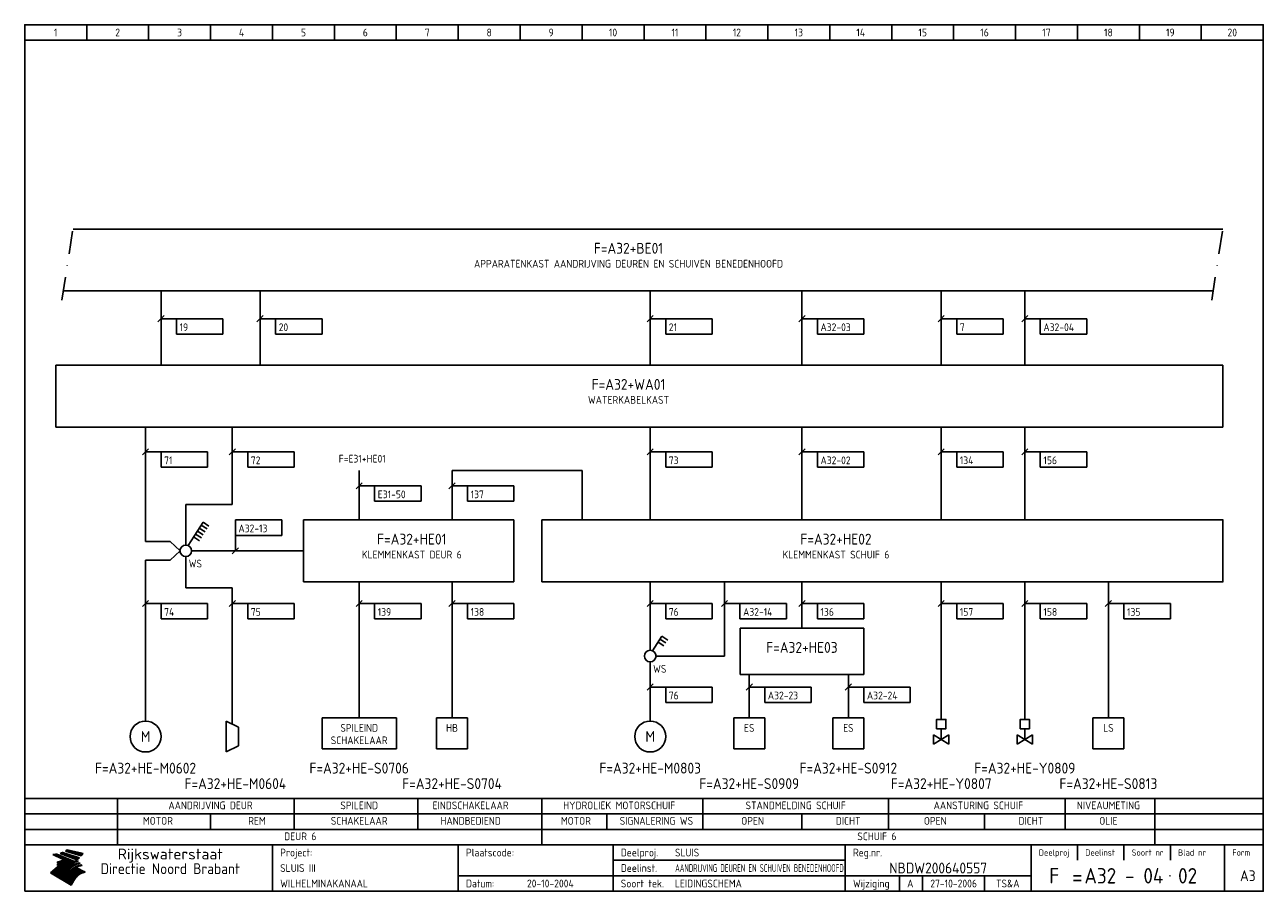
# Model space of a CAD drawing. Extents: x 10 to 410, y 10 to 290.
import ezdxf
from ezdxf.enums import TextEntityAlignment as Align

# ---------------------------------------------------------------- set-up
doc = ezdxf.new("R2010")
doc.units = 0
doc.header["$LTSCALE"] = 15
doc.header["$MEASUREMENT"] = 0
doc.linetypes.add('DASHDOT', pattern=[1, 0.5, -0.25, 0, -0.25])
doc.layers.get('0').update_dxf_attribs({"linetype": 'CONTINUOUS'})
for name, color, linetype in [('0-25', 7, 'CONTINUOUS'), ('0-35', 2, 'CONTINUOUS'), ('0-50', 3, 'CONTINUOUS'), ('B-25', 7, 'CONTINUOUS'), ('B-35', 2, 'CONTINUOUS'), ('S-25', 7, 'CONTINUOUS')]:
    doc.layers.add(name, color=color, linetype=linetype)
doc.styles.add('ISO', font='iso.shx')
doc.styles.get("Standard").update_dxf_attribs({"font": 'iso.shx'})

# ---------------------------------------------------------------- blocks, each defined once
blk = doc.blocks.new('KADERA3')
at = {"layer": '0-25'}
for p, q in [((30, 285), (30, 290)), ((50, 285), (50, 290)), ((70, 285), (70, 290)), ((90, 285), (90, 290)), ((110, 285), (110, 290)), ((130, 285), (130, 290)), ((150, 285), (150, 290)), ((170, 285), (170, 290)), ((190, 285), (190, 290)), ((210, 285), (210, 290)), ((230, 285), (230, 290)), ((250, 285), (250, 290)), ((270, 285), (270, 290)), ((290, 285), (290, 290)), ((310, 285), (310, 290)), ((330, 285), (330, 290)), ((350, 285), (350, 290)), ((370, 285), (370, 290)), ((390, 285), (390, 290)), ((10, 285), (410, 285)), ((410, 35), (10, 35)), ((410, 30), (10, 30)), ((350, 25), (350, 20)), ((365, 25), (365, 20)), ((380, 25), (380, 20)), ((200, 20), (275, 20)), ((150, 15), (335, 15)), ((292.5, 15), (292.5, 10)), ((300, 15), (300, 10)), ((320, 15), (320, 10))]:
    blk.add_line(p, q, dxfattribs=at)
at = {"layer": '0-25', "color": 7}
for p, q in [((19.1, 21.89), (25.12, 19)), ((19.1, 21.89), (25.12, 19)), ((19.17, 21.86), (20.7, 21.86)), ((19.29, 21.8), (20.83, 21.8)), ((19.4, 21.75), (20.96, 21.75)), ((19.52, 21.69), (21.09, 21.69)), ((19.64, 21.63), (21.22, 21.63)), ((19.74, 21.92), (20.56, 21.92)), ((19.75, 21.58), (21.36, 21.58)), ((19.87, 21.52), (21.49, 21.52)), ((19.99, 21.47), (21.62, 21.47)), ((20.11, 21.41), (21.75, 21.41)), ((20.22, 21.35), (21.88, 21.35)), ((20.25, 21.97), (20.43, 21.97)), ((20.34, 21.3), (22.02, 21.3)), ((20.38, 21.99), (26.02, 19.59)), ((20.38, 21.99), (26.02, 19.59)), ((20.46, 21.24), (22.15, 21.24)), ((20.57, 21.18), (22.28, 21.18)), ((20.69, 21.13), (22.41, 21.13)), ((20.81, 21.07), (22.55, 21.07)), ((20.92, 21.02), (22.68, 21.02)), ((21.04, 20.96), (22.81, 20.96)), ((21.16, 20.9), (22.94, 20.9)), ((21.27, 20.85), (23.07, 20.85)), ((21.39, 20.79), (23.21, 20.79)), ((21.47, 22.25), (26.83, 20.19)), ((21.47, 22.25), (26.83, 20.19)), ((21.49, 22.25), (23.07, 22.25)), ((21.51, 20.73), (23.34, 20.73)), ((21.6, 22.2), (23.25, 22.2)), ((21.63, 20.68), (23.47, 20.68)), ((21.65, 22.31), (22.89, 22.31)), ((21.74, 20.62), (23.6, 20.62)), ((21.75, 22.14), (23.42, 22.14)), ((21.8, 22.37), (22.71, 22.37)), ((21.86, 20.57), (23.73, 20.57)), ((21.9, 22.08), (23.6, 22.08)), ((21.94, 22.42), (22.53, 22.42)), ((21.98, 20.51), (23.87, 20.51)), ((22.04, 22.03), (23.78, 22.03)), ((22.06, 22.48), (22.36, 22.48)), ((22.09, 20.45), (24, 20.45)), ((22.18, 22.53), (27.65, 20.8)), ((22.18, 22.53), (27.65, 20.8)), ((22.19, 21.97), (23.96, 21.97)), ((22.21, 20.4), (24.13, 20.4)), ((22.33, 20.34), (24.26, 20.34)), ((22.34, 21.92), (24.13, 21.92)), ((22.37, 20), (23.08, 20)), ((22.44, 20.28), (24.4, 20.28)), ((22.48, 21.86), (24.31, 21.86)), ((22.49, 20.06), (23.04, 20.06)), ((22.56, 20.23), (24.53, 20.23)), ((22.61, 20.12), (22.93, 20.12)), ((22.63, 21.8), (24.49, 21.8)), ((22.68, 20.17), (24.66, 20.17)), ((22.71, 20.17), (22.82, 20.17)), ((23.11, 20.02), (22.77, 20.2)), ((23.11, 20.02), (22.77, 20.2)), ((22.78, 21.75), (24.67, 21.75)), ((22.79, 20.12), (24.79, 20.12)), ((22.91, 20.06), (24.92, 20.06)), ((22.92, 21.69), (24.85, 21.69)), ((23.03, 20), (25.06, 20)), ((23.07, 21.63), (25.02, 21.63)), ((23.14, 22.99), (28.22, 21.46)), ((23.14, 22.99), (28.22, 21.46)), ((23.15, 22.98), (25.33, 22.98)), ((23.22, 21.58), (25.2, 21.58)), ((23.23, 23.04), (25.09, 23.04)), ((23.32, 23.1), (24.84, 23.1)), ((23.34, 22.93), (25.57, 22.93)), ((23.36, 21.52), (25.38, 21.52)), ((23.4, 23.15), (24.6, 23.15)), ((23.49, 23.21), (24.36, 23.21)), ((23.51, 21.47), (25.56, 21.47)), ((23.52, 22.87), (25.81, 22.87)), ((23.57, 23.27), (24.12, 23.27)), ((23.64, 23.32), (23.87, 23.32)), ((23.66, 21.41), (25.74, 21.41)), ((23.7, 23.36), (28.82, 22.17)), ((23.7, 23.36), (28.82, 22.17)), ((23.71, 22.82), (26.06, 22.82)), ((23.8, 21.35), (25.91, 21.35)), ((23.9, 22.76), (26.3, 22.76)), ((23.95, 21.3), (26.09, 21.3)), ((24.09, 22.7), (26.54, 22.7)), ((24.09, 21.24), (26.27, 21.24)), ((24.24, 21.18), (26.45, 21.18)), ((24.27, 22.65), (26.78, 22.65)), ((24.39, 21.13), (26.62, 21.13)), ((24.46, 22.59), (27.03, 22.59)), ((24.53, 21.07), (26.8, 21.07)), ((24.65, 22.53), (27.27, 22.53)), ((24.68, 21.02), (26.98, 21.02)), ((24.83, 20.96), (27.16, 20.96)), ((24.84, 22.48), (27.51, 22.48)), ((24.97, 20.9), (27.34, 20.9)), ((25.02, 22.42), (27.75, 22.42)), ((25.12, 20.85), (27.51, 20.85)), ((25.21, 22.37), (28, 22.37)), ((25.27, 20.79), (27.63, 20.79)), ((25.4, 22.31), (28.24, 22.31)), ((25.41, 20.73), (27.57, 20.73)), ((25.56, 20.68), (27.51, 20.68)), ((25.58, 22.25), (28.48, 22.25)), ((25.71, 20.62), (27.44, 20.62)), ((25.77, 22.2), (28.72, 22.2)), ((25.85, 20.57), (27.37, 20.57)), ((25.96, 22.14), (28.79, 22.14)), ((26, 20.51), (27.29, 20.51)), ((26.15, 22.08), (28.75, 22.08)), ((26.15, 20.45), (27.22, 20.45)), ((26.29, 20.4), (27.14, 20.4)), ((26.33, 22.03), (28.71, 22.03)), ((26.44, 20.34), (27.06, 20.34)), ((26.52, 21.97), (28.66, 21.97)), ((26.59, 20.28), (26.97, 20.28)), ((26.71, 21.92), (28.62, 21.92)), ((26.73, 20.23), (26.89, 20.23)), ((26.9, 21.86), (28.57, 21.86)), ((27.08, 21.8), (28.52, 21.8)), ((27.27, 21.75), (28.48, 21.75)), ((27.46, 21.69), (28.43, 21.69)), ((27.65, 21.63), (28.38, 21.63)), ((27.83, 21.58), (28.33, 21.58)), ((28.02, 21.52), (28.28, 21.52)), ((28.21, 21.47), (28.22, 21.47)), ((20.58, 17.88), (18.3, 16)), ((20.58, 17.88), (18.3, 16)), ((24.94, 11.97), (18.3, 16)), ((24.94, 11.97), (18.3, 16)), ((18.31, 16.01), (20.96, 16.01)), ((18.38, 16.07), (21.46, 16.07)), ((18.45, 16.12), (21.88, 16.12)), ((18.52, 16.18), (22.15, 16.18)), ((18.59, 16.23), (22.38, 16.23)), ((18.65, 16.29), (22.58, 16.29)), ((18.72, 16.35), (22.75, 16.35)), ((18.79, 16.4), (22.91, 16.4)), ((18.86, 16.46), (20.6, 16.46)), ((18.93, 16.52), (20.6, 16.52)), ((18.99, 16.57), (20.6, 16.57)), ((19.06, 16.63), (20.6, 16.63)), ((19.13, 16.68), (20.6, 16.68)), ((19.2, 16.74), (20.6, 16.74)), ((19.27, 16.8), (20.6, 16.8)), ((19.33, 16.85), (21.07, 16.85)), ((19.4, 16.91), (21.55, 16.91)), ((19.47, 16.97), (21.88, 16.97)), ((19.54, 17.02), (22.13, 17.02)), ((19.61, 17.08), (22.34, 17.08)), ((19.67, 17.13), (20.6, 17.13)), ((19.74, 17.19), (20.6, 17.19)), ((19.81, 17.25), (20.6, 17.25)), ((19.88, 17.3), (20.6, 17.3)), ((19.95, 17.36), (20.6, 17.36)), ((20.01, 17.42), (20.6, 17.42)), ((20.08, 17.47), (20.93, 17.47)), ((20.15, 17.53), (21.26, 17.53)), ((20.22, 17.58), (21.51, 17.58)), ((20.29, 17.64), (21.72, 17.64)), ((20.35, 17.7), (21.9, 17.7)), ((20.42, 17.75), (22.07, 17.75)), ((20.49, 17.81), (22.22, 17.81)), ((20.56, 17.87), (22.36, 17.87)), ((20.6, 19.11), (20.58, 19.51)), ((20.6, 19.11), (20.58, 19.51)), ((20.58, 19.5), (22.09, 19.5)), ((20.58, 19.44), (21.95, 19.44)), ((20.59, 19.38), (21.79, 19.38)), ((20.59, 19.33), (21.62, 19.33)), ((20.59, 19.27), (21.42, 19.27)), ((20.6, 19.22), (21.2, 19.22)), ((20.6, 19.16), (20.93, 19.16)), ((20.6, 19.11), (20.69, 19.12)), ((20.6, 19.11), (20.69, 19.12)), ((20.6, 18.79), (20.77, 18.81)), ((20.6, 18.79), (20.77, 18.81)), ((20.6, 18.29), (20.6, 18.79)), ((20.6, 18.29), (20.6, 18.79)), ((20.6, 18.77), (22.46, 18.77)), ((20.6, 18.71), (22.33, 18.71)), ((20.6, 18.65), (22.19, 18.65)), ((20.6, 18.6), (22.04, 18.6)), ((20.6, 18.54), (21.87, 18.54)), ((20.6, 18.48), (21.68, 18.48)), ((20.6, 18.43), (21.46, 18.43)), ((20.6, 18.37), (21.21, 18.37)), ((20.6, 18.32), (20.87, 18.32)), ((20.6, 18.29), (20.88, 18.32)), ((20.6, 18.29), (20.88, 18.32)), ((20.6, 17.88), (20.86, 17.91)), ((20.6, 17.88), (20.86, 17.91)), ((20.6, 17.43), (20.97, 17.48)), ((20.6, 17.43), (20.97, 17.48)), ((20.6, 17.43), (20.6, 17.09)), ((20.6, 17.43), (20.6, 17.09)), ((20.6, 17.09), (21.26, 17.16)), ((20.6, 17.09), (21.26, 17.16)), ((20.6, 16.8), (21.37, 16.89)), ((20.6, 16.8), (21.37, 16.89)), ((20.6, 16.8), (20.6, 16.45)), ((20.6, 16.8), (20.6, 16.45)), ((20.6, 16.45), (21.56, 16.56)), ((20.6, 16.45), (21.56, 16.56)), ((20.6, 15.97), (21.67, 16.09)), ((20.6, 15.97), (21.67, 16.09)), ((20.7, 16.46), (23.06, 16.46)), ((20.9, 19.55), (22.23, 19.55)), ((20.9, 18.82), (22.59, 18.82)), ((20.98, 17.92), (22.5, 17.92)), ((21.02, 17.13), (22.53, 17.13)), ((21.19, 19.61), (22.35, 19.61)), ((21.2, 16.52), (23.2, 16.52)), ((21.32, 18.88), (22.71, 18.88)), ((21.32, 17.98), (22.62, 17.98)), ((21.42, 19.67), (22.47, 19.67)), ((21.47, 17.19), (22.7, 17.19)), ((21.59, 18.03), (22.74, 18.03)), ((21.61, 18.93), (22.82, 18.93)), ((21.62, 19.72), (22.59, 19.72)), ((21.72, 16.57), (23.32, 16.57)), ((21.77, 17.25), (22.85, 17.25)), ((21.8, 19.78), (22.69, 19.78)), ((21.8, 18.09), (22.85, 18.09)), ((21.84, 18.99), (22.92, 18.99)), ((21.96, 19.83), (22.79, 19.83)), ((21.99, 18.15), (22.95, 18.15)), ((22.01, 17.3), (22.99, 17.3)), ((22.03, 19.05), (23.03, 19.05)), ((22.1, 16.63), (23.44, 16.63)), ((22.11, 19.89), (22.89, 19.89)), ((22.16, 18.2), (23.05, 18.2)), ((22.21, 19.1), (23.12, 19.1)), ((22.21, 17.36), (23.12, 17.36)), ((22.24, 19.95), (22.99, 19.95)), ((22.31, 18.26), (23.15, 18.26)), ((22.36, 19.16), (23.22, 19.16)), ((22.38, 16.68), (23.56, 16.68)), ((22.39, 17.42), (23.24, 17.42)), ((22.45, 18.32), (23.24, 18.32)), ((22.51, 19.22), (23.3, 19.22)), ((22.56, 17.47), (23.36, 17.47)), ((22.59, 18.37), (23.33, 18.37)), ((22.6, 16.74), (23.66, 16.74)), ((22.64, 19.27), (23.39, 19.27)), ((22.71, 18.43), (23.42, 18.43)), ((22.71, 17.53), (23.47, 17.53)), ((22.77, 19.33), (23.47, 19.33)), ((22.79, 16.8), (23.77, 16.8)), ((22.83, 18.48), (23.5, 18.48)), ((22.84, 17.58), (23.57, 17.58)), ((22.89, 19.38), (23.55, 19.38)), ((22.94, 18.54), (23.58, 18.54)), ((22.96, 16.85), (23.86, 16.85)), ((22.97, 17.64), (23.67, 17.64)), ((23, 19.44), (23.63, 19.44)), ((23.04, 18.6), (23.66, 18.6)), ((23.1, 19.5), (23.72, 19.5)), ((23.1, 17.7), (23.77, 17.7)), ((23.12, 16.91), (23.96, 16.91)), ((23.14, 18.65), (23.74, 18.65)), ((23.15, 19.95), (25.19, 19.95)), ((23.21, 19.55), (23.8, 19.55)), ((23.21, 17.75), (23.86, 17.75)), ((23.21, 16.01), (28.9, 16.01)), ((23.24, 18.71), (23.82, 18.71)), ((23.26, 19.89), (25.32, 19.89)), ((23.26, 16.97), (24.05, 16.97)), ((23.3, 19.61), (23.88, 19.61)), ((23.32, 17.81), (23.95, 17.81)), ((23.33, 18.77), (23.91, 18.77)), ((23.37, 16.07), (29.08, 16.07)), ((23.38, 19.83), (25.45, 19.83)), ((23.39, 19.67), (23.81, 19.67)), ((23.39, 17.02), (24.14, 17.02)), ((23.42, 18.82), (23.99, 18.82)), ((23.42, 17.87), (24.03, 17.87)), ((23.45, 19.7), (23.58, 19.79)), ((23.45, 19.7), (23.58, 19.79)), ((23.48, 19.72), (23.7, 19.72)), ((23.5, 19.78), (25.58, 19.78)), ((23.51, 18.88), (24.07, 18.88)), ((23.51, 16.12), (29.27, 16.12)), ((23.52, 17.92), (24.11, 17.92)), ((23.52, 17.08), (24.22, 17.08)), ((23.54, 18.9), (24.3, 19.42)), ((23.54, 18.9), (24.3, 19.42)), ((23.56, 19.78), (23.59, 19.78)), ((23.56, 19.39), (23.9, 19.62)), ((23.56, 19.39), (23.9, 19.62)), ((23.58, 19.79), (23.9, 19.62)), ((23.58, 19.79), (23.9, 19.62)), ((23.59, 18.93), (24.15, 18.93)), ((23.61, 19.72), (25.72, 19.72)), ((23.62, 17.98), (24.2, 17.98)), ((23.63, 17.13), (24.3, 17.13)), ((23.65, 18.59), (24.62, 19.25)), ((23.65, 18.59), (24.62, 19.25)), ((29.41, 16.17), (23.65, 16.17)), ((23.67, 18.99), (24.23, 18.99)), ((23.71, 18.03), (24.28, 18.03)), ((23.73, 19.67), (25.85, 19.67)), ((23.75, 19.05), (24.32, 19.05)), ((23.75, 17.19), (24.38, 17.19)), ((23.77, 16.23), (29.47, 16.23)), ((23.79, 18.09), (24.36, 18.09)), ((23.83, 19.1), (24.4, 19.1)), ((23.85, 19.61), (25.98, 19.61)), ((23.85, 17.25), (24.46, 17.25)), ((23.88, 18.15), (24.44, 18.15)), ((23.89, 16.29), (29.36, 16.29)), ((23.92, 19.16), (24.48, 19.16)), ((23.94, 18.19), (25.23, 19.07)), ((23.94, 18.19), (25.23, 19.07)), ((23.95, 17.3), (24.55, 17.3)), ((23.96, 19.55), (25.96, 19.55)), ((23.96, 18.2), (24.53, 18.2)), ((24, 19.22), (24.56, 19.22)), ((24, 16.35), (29.24, 16.35)), ((24.04, 18.26), (24.61, 18.26)), ((24.05, 17.36), (24.63, 17.36)), ((24.06, 17.88), (25.34, 18.76)), ((24.06, 17.88), (25.34, 18.76)), ((24.08, 19.5), (25.88, 19.5)), ((24.08, 19.27), (24.58, 19.27)), ((24.11, 16.4), (29.13, 16.4)), ((24.13, 18.32), (24.69, 18.32)), ((24.14, 17.42), (24.71, 17.42)), ((24.16, 19.33), (24.47, 19.33)), ((24.2, 19.44), (25.79, 19.44)), ((24.21, 18.37), (24.77, 18.37)), ((24.21, 16.46), (29.02, 16.46)), ((24.23, 17.47), (24.79, 17.47)), ((24.24, 17.48), (25.52, 18.36)), ((24.24, 17.48), (25.52, 18.36)), ((24.25, 19.38), (24.36, 19.38)), ((24.29, 18.43), (24.85, 18.43)), ((24.3, 19.42), (24.62, 19.25)), ((24.3, 19.42), (24.62, 19.25)), ((24.31, 19.38), (25.71, 19.38)), ((24.31, 17.53), (24.87, 17.53)), ((24.31, 16.52), (28.91, 16.52)), ((24.35, 17.17), (25.64, 18.05)), ((24.35, 17.17), (25.64, 18.05)), ((24.37, 18.48), (24.94, 18.48)), ((24.39, 17.58), (24.96, 17.58)), ((24.4, 16.57), (28.79, 16.57)), ((24.43, 19.33), (25.62, 19.33)), ((24.45, 18.54), (25.02, 18.54)), ((24.47, 17.64), (25.04, 17.64)), ((24.49, 16.63), (28.68, 16.63)), ((24.54, 18.6), (25.1, 18.6)), ((24.55, 19.27), (25.54, 19.27)), ((24.56, 17.7), (25.12, 17.7)), ((24.57, 16.68), (28.57, 16.68)), ((24.62, 18.65), (25.18, 18.65)), ((24.63, 16.72), (25.91, 17.6)), ((24.63, 16.72), (25.91, 17.6)), ((24.64, 17.75), (25.2, 17.75)), ((24.66, 16.74), (28.45, 16.74)), ((24.67, 19.22), (25.45, 19.22)), ((24.7, 18.71), (25.27, 18.71)), ((24.72, 17.81), (25.29, 17.81)), ((24.74, 16.8), (28.34, 16.8)), ((24.78, 19.16), (25.37, 19.16)), ((24.78, 18.77), (25.34, 18.77)), ((24.8, 17.87), (25.37, 17.87)), ((24.82, 16.85), (28.23, 16.85)), ((24.87, 18.82), (25.4, 18.82)), ((24.89, 17.92), (25.45, 17.92)), ((24.9, 19.1), (25.28, 19.1)), ((24.9, 16.91), (28.11, 16.91)), ((24.95, 18.88), (25.45, 18.88)), ((24.97, 17.98), (25.53, 17.98)), ((24.99, 16.97), (28, 16.97)), ((25.02, 19.05), (25.2, 19.05)), ((25.03, 18.93), (25.51, 18.93)), ((25.05, 18.03), (25.61, 18.03)), ((25.07, 17.02), (27.89, 17.02)), ((25.11, 18.99), (25.57, 18.99)), ((26.02, 19.59), (25.12, 19)), ((26.02, 19.59), (25.12, 19)), ((25.13, 18.09), (25.68, 18.09)), ((25.15, 17.08), (27.77, 17.08)), ((25.19, 19.05), (25.63, 19.05)), ((25.21, 18.15), (25.75, 18.15)), ((25.23, 17.13), (27.66, 17.13)), ((25.26, 19.1), (25.7, 19.1)), ((25.3, 18.2), (25.82, 18.2)), ((25.31, 17.19), (27.55, 17.19)), ((25.33, 19.16), (25.77, 19.16)), ((25.38, 18.26), (25.89, 18.26)), ((25.39, 19.22), (25.85, 19.22)), ((25.4, 17.25), (27.43, 17.25)), ((25.46, 18.32), (25.97, 18.32)), ((25.47, 19.27), (25.93, 19.27)), ((25.48, 17.3), (27.32, 17.3)), ((25.54, 19.33), (26.03, 19.33)), ((25.54, 18.37), (26.06, 18.37)), ((25.56, 17.36), (27.21, 17.36)), ((25.62, 18.43), (26.14, 18.43)), ((25.63, 19.38), (26.13, 19.38)), ((25.64, 17.42), (27.1, 17.42)), ((25.7, 18.48), (26.24, 18.48)), ((25.72, 19.44), (26.24, 19.44)), ((25.73, 17.47), (26.98, 17.47)), ((25.79, 18.54), (26.34, 18.54)), ((25.81, 17.53), (26.87, 17.53)), ((25.82, 19.5), (26.36, 19.5)), ((25.89, 18.6), (26.46, 18.6)), ((25.89, 17.58), (26.76, 17.58)), ((25.93, 19.55), (26.53, 19.55)), ((25.96, 17.64), (26.64, 17.64)), ((25.99, 18.65), (26.58, 18.65)), ((26.04, 17.7), (26.59, 17.7)), ((26.06, 19.61), (26.85, 19.61)), ((26.1, 18.71), (26.72, 18.71)), ((26.12, 17.75), (26.67, 17.75)), ((26.2, 17.81), (26.76, 17.81)), ((26.21, 19.67), (27.23, 19.67)), ((26.23, 18.77), (26.89, 18.77)), ((26.29, 17.87), (26.86, 17.87)), ((26.37, 18.82), (27.09, 18.82)), ((26.39, 17.92), (26.97, 17.92)), ((26.44, 19.72), (27.18, 19.72)), ((26.49, 17.98), (27.09, 17.98)), ((26.53, 18.88), (27.34, 18.88)), ((26.56, 17.68), (29.54, 16.2)), ((26.56, 17.68), (29.54, 16.2)), ((26.6, 18.03), (27.22, 18.03)), ((26.72, 18.09), (27.38, 18.09)), ((26.73, 18.93), (27.66, 18.93)), ((26.85, 18.15), (27.56, 18.15)), ((26.99, 18.99), (27.9, 18.99)), ((27, 18.2), (27.8, 18.2)), ((27.13, 19.78), (27.25, 19.64)), ((27.13, 19.78), (27.25, 19.64)), ((27.18, 18.26), (28.13, 18.26)), ((27.26, 19.05), (27.84, 19.05)), ((27.39, 18.32), (28.47, 18.32)), ((27.7, 18.37), (28.49, 18.37)), ((27.78, 19.1), (27.93, 18.96)), ((27.78, 19.1), (27.93, 18.96)), ((28, 18.43), (28.44, 18.43)), ((28.29, 15.83), (29.54, 16.2)), ((28.29, 15.83), (29.54, 16.2)), ((28.39, 18.48), (28.54, 18.32)), ((28.39, 18.48), (28.54, 18.32)), ((29.54, 16.2), (29.45, 16.17)), ((29.54, 16.2), (29.45, 16.17)), ((29.46, 16.18), (29.47, 16.18)), ((18.38, 15.95), (20.6, 15.95)), ((18.47, 15.9), (20.6, 15.9)), ((18.57, 15.84), (20.6, 15.84)), ((18.66, 15.78), (20.6, 15.78)), ((18.75, 15.73), (20.6, 15.73)), ((18.85, 15.67), (20.6, 15.67)), ((18.94, 15.62), (20.6, 15.62)), ((19.03, 15.56), (27.83, 15.56)), ((19.12, 15.5), (27.75, 15.5)), ((19.22, 15.45), (27.66, 15.45)), ((19.31, 15.39), (27.58, 15.39)), ((19.4, 15.33), (27.5, 15.33)), ((19.49, 15.28), (27.43, 15.28)), ((19.59, 15.22), (27.36, 15.22)), ((19.68, 15.17), (27.29, 15.17)), ((19.77, 15.11), (27.22, 15.11)), ((19.86, 15.05), (27.15, 15.05)), ((19.96, 15), (27.09, 15)), ((20.05, 14.94), (27.02, 14.94)), ((20.14, 14.88), (26.96, 14.88)), ((20.24, 14.83), (26.9, 14.83)), ((20.33, 14.77), (26.84, 14.77)), ((20.42, 14.72), (26.79, 14.72)), ((20.51, 14.66), (26.73, 14.66)), ((20.6, 15.97), (20.6, 15.58)), ((20.6, 15.97), (20.6, 15.58)), ((20.6, 15.58), (21.95, 15.73)), ((20.6, 15.58), (21.95, 15.73)), ((20.61, 14.6), (26.68, 14.6)), ((20.7, 14.55), (26.62, 14.55)), ((20.79, 14.49), (26.57, 14.49)), ((20.88, 14.43), (26.52, 14.43)), ((20.94, 15.62), (27.92, 15.62)), ((20.98, 14.38), (26.47, 14.38)), ((21.07, 14.32), (26.42, 14.32)), ((21.16, 14.27), (26.38, 14.27)), ((21.25, 14.21), (26.33, 14.21)), ((21.35, 14.15), (26.29, 14.15)), ((21.44, 14.1), (26.24, 14.1)), ((21.45, 15.67), (28.01, 15.67)), ((21.53, 14.04), (26.2, 14.04)), ((21.63, 13.98), (26.16, 13.98)), ((21.72, 13.93), (26.12, 13.93)), ((21.81, 13.87), (26.08, 13.87)), ((21.9, 13.82), (26.04, 13.82)), ((21.96, 15.73), (28.11, 15.73)), ((22, 13.76), (26, 13.76)), ((22.09, 13.7), (25.96, 13.7)), ((22.18, 13.65), (25.93, 13.65)), ((22.27, 13.59), (25.89, 13.59)), ((22.34, 15.78), (28.21, 15.78)), ((22.37, 13.53), (25.86, 13.53)), ((22.46, 13.48), (25.82, 13.48)), ((22.55, 13.42), (25.79, 13.42)), ((22.62, 15.84), (28.33, 15.84)), ((22.65, 13.37), (25.76, 13.37)), ((22.74, 13.31), (25.73, 13.31)), ((22.83, 13.25), (25.69, 13.25)), ((22.84, 15.9), (28.52, 15.9)), ((22.92, 13.2), (25.66, 13.2)), ((23.02, 13.14), (25.63, 13.14)), ((23.04, 15.95), (28.71, 15.95)), ((23.11, 13.08), (25.59, 13.08)), ((23.2, 13.03), (25.56, 13.03)), ((23.29, 12.97), (25.53, 12.97)), ((23.39, 12.92), (25.5, 12.92)), ((23.48, 12.86), (25.46, 12.86)), ((23.57, 12.8), (25.43, 12.8)), ((23.66, 12.75), (25.4, 12.75)), ((23.76, 12.69), (25.36, 12.69)), ((23.85, 12.63), (25.33, 12.63)), ((23.94, 12.58), (25.3, 12.58)), ((24.04, 12.52), (25.26, 12.52)), ((24.13, 12.47), (25.23, 12.47)), ((24.22, 12.41), (25.2, 12.41)), ((24.31, 12.35), (25.17, 12.35)), ((24.41, 12.3), (25.13, 12.3)), ((24.5, 12.24), (25.1, 12.24)), ((24.59, 12.18), (25.07, 12.18)), ((24.68, 12.13), (25.03, 12.13)), ((24.78, 12.07), (25, 12.07)), ((24.87, 12.02), (24.97, 12.02)), ((24.94, 11.97), (25.81, 13.45)), ((24.94, 11.97), (25.81, 13.45))]:
    blk.add_line(p, q, dxfattribs=at)
for centre, radius, start, end in [((19.15, 29.7), 7.8, 269.6055, 279.0886), ((19.15, 29.7), 7.8, 269.6055, 279.0886), ((19.93, 25.38), 5.91, 276.3402, 298.7463), ((19.93, 25.38), 5.91, 276.3402, 298.7463), ((19.84, 25.09), 6.03, 278.129, 302.868), ((19.84, 25.09), 6.03, 278.129, 302.868), ((19.84, 27.26), 5.27, 288.0217, 296.3084), ((19.84, 27.26), 5.27, 288.0217, 296.3084), ((20.49, 27.56), 5.28, 300.0654, 307.393), ((20.49, 27.56), 5.28, 300.0654, 307.393), ((24.11, 24.7), 5.26, 301.1147, 312.2814), ((24.11, 24.7), 5.26, 301.1147, 312.2814), ((21.95, 27.32), 8.59, 316.9248, 323.1399), ((21.95, 27.32), 8.59, 316.9248, 323.1399), ((20.21, 23.78), 5.91, 273.6149, 304.3803), ((20.21, 23.78), 5.91, 273.6149, 304.3803), ((20.35, 24.56), 5.76, 274.164, 302.5474), ((20.35, 24.56), 5.76, 274.164, 302.5474), ((20.05, 24.28), 6.02, 277.9472, 305.7139), ((20.05, 24.28), 6.02, 277.9472, 305.7139), ((20.04, 23.49), 6.09, 278.8115, 306.4242), ((20.04, 23.49), 6.09, 278.8115, 306.4242), ((20.53, 23.07), 5.96, 277.0519, 304.973), ((20.53, 23.07), 5.96, 277.0519, 304.973), ((20.72, 22.76), 5.91, 276.3402, 304.3803), ((20.72, 22.76), 5.91, 276.3402, 304.3803), ((21.06, 22.34), 5.81, 274.9043, 303.1745), ((21.06, 22.34), 5.81, 274.9043, 303.1745), ((20.82, 22.06), 6.04, 278.1111, 305.8489), ((20.82, 22.06), 6.04, 278.1111, 305.8489), ((21.3, 21.6), 5.91, 276.3402, 304.3803), ((21.3, 21.6), 5.91, 276.3402, 304.3803), ((27.05, 17.17), 2.63, 107.4286, 133.7799), ((27.05, 17.17), 2.63, 107.4286, 133.7799), ((27.45, 16.91), 2.81, 110.4143, 138.7411), ((27.45, 16.91), 2.81, 110.4143, 138.7411), ((27.57, 15.64), 3.4, 98.1566, 126.9045), ((27.57, 15.64), 3.4, 98.1566, 126.9045), ((27.91, 15.54), 3.39, 100.5835, 132.088), ((27.91, 15.54), 3.39, 100.5835, 132.088), ((28.21, 14.74), 3.67, 95.7581, 128.7216), ((28.21, 14.74), 3.67, 95.7581, 128.7216), ((27.01, 16.84), 2.93, 87.7348, 104.8316), ((27.01, 16.84), 2.93, 87.7348, 104.8316), ((27.37, 15.71), 3.93, 91.7838, 103.2817), ((27.37, 15.71), 3.93, 91.7838, 103.2817), ((28.4, 15.05), 3.21, 96.3886, 125.0052), ((28.4, 15.05), 3.21, 96.3886, 125.0052), ((27.82, 16.31), 2.8, 90.634, 105.1984), ((27.82, 16.31), 2.8, 90.634, 105.1984), ((28.19, 15.04), 3.93, 93.8342, 103.2817), ((28.19, 15.04), 3.93, 93.8342, 103.2817), ((28.58, 15.69), 2.8, 93.8141, 105.1984), ((28.58, 15.69), 2.8, 93.8141, 105.1984), ((28.95, 14.41), 3.93, 96.0135, 103.2817), ((28.95, 14.41), 3.93, 96.0135, 103.2817), ((31.24, 10.26), 6.3, 117.9568, 149.6251), ((31.24, 10.26), 6.3, 117.9568, 149.6251)]:
    blk.add_arc(centre, radius, start, end, dxfattribs=at)
at = {"layer": '0-35'}
for p, q in [((90, 25), (90, 10)), ((150, 25), (150, 10)), ((200, 25), (200, 10)), ((275, 25), (275, 10)), ((335, 25), (335, 10)), ((397.5, 25), (397.5, 10))]:
    blk.add_line(p, q, dxfattribs=at)
at = {"layer": '0-50'}
for p, q in [((10, 25), (410, 25)), ((348.75, 15), (351.25, 15)), ((348.75, 13.5), (351.25, 13.5))]:
    blk.add_line(p, q, dxfattribs=at)
blk.add_lwpolyline([(10, 10), (410, 10), (410, 290), (10, 290)], close=True, dxfattribs=at)
at = {"layer": '0-50', "const_width": 0.25}
blk.add_lwpolyline([(379.75, 15, 1), (380, 15, 1)], format="xyb", close=True, dxfattribs=at)
at = {"layer": '0-25', "style": 'ISO'}
for s, height, p in [('Project:', 2.5, (92.5, 22.5)), ('Plaatscode:', 2.5, (152.5, 22.5)), ('Deelproj.', 2.5, (202.5, 22.5)), ('Reg.nr.', 2.5, (277.5, 22.5)), ('Deelproj', 2, (337.5, 22.5)), ('Deelinst', 2, (352.5, 22.5)), ('Soort nr', 2, (367.5, 22.5)), ('Blad nr', 2, (382.5, 22.5)), ('Form', 2, (400, 22.5)), ('Deelinst.', 2.5, (202.5, 17.5)), ('Datum:', 2.5, (152.5, 12.5)), ('Soort tek.', 2.5, (202.5, 12.5)), ('Wijziging', 2.5, (277.5, 12.5))]:
    blk.add_text(s, height=height, dxfattribs=at).set_placement(p, align=Align.MIDDLE_LEFT)
for tag, p in [('STR1', (20, 287.5)), ('STR2', (40, 287.5)), ('STR3', (60, 287.5)), ('STR4', (80, 287.5)), ('STR5', (100, 287.5)), ('STR6', (120, 287.5)), ('STR7', (140, 287.5)), ('STR8', (160, 287.5)), ('STR9', (180, 287.5)), ('STR10', (200, 287.5)), ('STR11', (220, 287.5)), ('STR12', (240, 287.5)), ('STR13', (260, 287.5)), ('STR14', (280, 287.5)), ('STR15', (300, 287.5)), ('STR16', (320, 287.5)), ('STR17', (340, 287.5)), ('STR18', (360, 287.5)), ('STR19', (380, 287.5)), ('STR20', (400, 287.5)), ('W', (180, 12.5)), ('Z', (310, 12.5)), ('Y', (327.5, 12.5))]:
    blk.add_attdef(tag, text='', height=2.5, dxfattribs=at).set_placement(p, align=Align.MIDDLE)
for tag, p in [('N', (220, 22.5)), ('B', (92.5, 17.5)), ('P', (220, 17.5)), ('C', (92.5, 12.5)), ('U', (220, 12.5)), ('REV', (295, 12.5))]:
    blk.add_attdef(tag, text='', height=2.5, dxfattribs=at).set_placement(p, align=Align.MIDDLE_LEFT)
at = {"layer": '0-35', "style": 'ISO', "width": 1.182609}
blk.add_text('Rijkswaterstaat', height=3.5, dxfattribs=at).set_placement((40, 20.28), (74, 20.28), align=Align.FIT)
at = {"layer": '0-35', "color": 2, "style": 'ISO', "width": 1.016949}
blk.add_text('Directie Noord Brabant', height=3.5, dxfattribs=at).set_placement((34.5, 15.53), (79.5, 15.53), align=Align.FIT)
at = {"layer": '0-35', "style": 'ISO'}
for tag, p in [('X', (178.5, 17.5)), ('FORM', (402.5, 15))]:
    blk.add_attdef(tag, text='', height=3.5, dxfattribs=at).set_placement(p, align=Align.MIDDLE_LEFT)
blk.add_attdef('RNR', text='', height=3.5, dxfattribs=at).set_placement((305, 17.5), align=Align.MIDDLE)
at = {"layer": '0-50', "style": 'ISO'}
for tag, p in [('M', (342.5, 15)), ('O', (365, 15))]:
    blk.add_attdef(tag, text='', height=5, dxfattribs=at).set_placement(p, align=Align.MIDDLE)
blk.add_attdef('Q', text='', height=5, dxfattribs=at).set_placement((382.5, 15), align=Align.MIDDLE_LEFT)
blk = doc.blocks.new('0301B5')
at = {"layer": 'S-25'}
for p, q in [((15, 0), (0, 0)), ((0, 0), (0, -5)), ((15, -5), (15, 0)), ((0, -5), (15, -5))]:
    blk.add_line(p, q, dxfattribs=at)
at = {"layer": 'B-25', "style": 'ISO'}
blk.add_attdef('KA', (1, -4), '', height=2.5, dxfattribs=at)

msp = doc.modelspace()

# ---------------------------------------------------------------- linework, layer by layer
at = {"ltscale": 0.5}
for p, q in [((62.01, 121.88), (62.01, 135)), ((62.01, 135), (77.01, 135)), ((78.01, 125), (78.01, 120)), ((57.01, 123), (49.01, 123)), ((60.14, 120), (57.01, 123)), ((60.14, 120), (57.01, 117)), ((63.89, 120), (100.01, 120)), ((57.01, 117), (49.01, 117)), ((62.01, 118.12), (62.01, 108)), ((62.01, 108), (77.01, 108))]:
    msp.add_line(p, q, dxfattribs=at)
at = {"layer": '0-25', "ltscale": 0.5}
for p, q in [((148, 146), (190, 146)), ((190, 146), (190, 130)), ((213.88, 86), (236, 86)), ((410, 40), (10, 40))]:
    msp.add_line(p, q, dxfattribs=at)
at = {"layer": 'S-25', "linetype": 'DASHDOT'}
for p, q in [((21.99, 201), (25.99, 227)), ((393.38, 201), (397.38, 227))]:
    msp.add_line(p, q, dxfattribs=at)
at = {"layer": 'S-25'}
for p, q in [((396.92, 224), (25.6, 224)), ((22.45, 204), (393.84, 204)), ((54, 180), (54, 204)), ((86, 180), (86, 204)), ((212, 180), (212, 204)), ((261, 180), (261, 204)), ((306, 180), (306, 204)), ((333, 180), (333, 204)), ((53, 194), (55, 196)), ((54, 195), (59, 195)), ((85, 194), (87, 196)), ((86, 195), (91, 195)), ((211, 194), (213, 196)), ((212, 195), (217, 195)), ((260, 194), (262, 196)), ((261, 195), (266, 195)), ((305, 194), (307, 196)), ((306, 195), (311, 195)), ((332, 194), (334, 196)), ((333, 195), (338, 195)), ((20.01, 180), (20.01, 160)), ((396.92, 180), (20.01, 180)), ((397, 160), (397, 180)), ((20.01, 160), (397, 160)), ((49.01, 123), (49.01, 160)), ((77.01, 135), (77.01, 160)), ((212, 130), (212, 160)), ((261, 130), (261, 160)), ((306, 130), (306, 160)), ((333, 130), (333, 160)), ((48.01, 151), (50.01, 153)), ((49.01, 152), (54.01, 152)), ((76.01, 151), (78.01, 153)), ((77.01, 152), (82.01, 152)), ((211, 151), (213, 153)), ((260, 151), (262, 153)), ((305, 151), (307, 153)), ((332, 151), (334, 153)), ((212, 152), (217, 152)), ((261, 152), (266, 152)), ((306, 152), (311, 152)), ((333, 152), (338, 152)), ((118, 130), (118, 146)), ((148, 130), (148, 146)), ((117, 140), (119, 142)), ((118, 141), (123, 141)), ((147, 140), (149, 142)), ((148, 141), (153, 141)), ((100.01, 130), (100.01, 110)), ((168.01, 130), (100.01, 130)), ((168.01, 130), (168.01, 110)), ((177.01, 130), (177.01, 110)), ((397.01, 130), (177.01, 130)), ((397, 110), (397, 130)), ((77.01, 119), (79.01, 121)), ((49.01, 65), (49.01, 117)), ((77.01, 70), (77.01, 108)), ((100.01, 110), (168.01, 110)), ((118, 66), (118, 110)), ((148, 66), (148, 110)), ((177.01, 110), (397.01, 110)), ((212, 87.88), (212, 110)), ((236, 86), (236, 110)), ((261, 95), (261, 110)), ((306, 65.5), (306, 110)), ((333, 65.5), (333, 110)), ((360, 66), (360, 110)), ((48.01, 102), (50.01, 104)), ((76.01, 102), (78.01, 104)), ((117, 102), (119, 104)), ((147, 102), (149, 104)), ((211, 102), (213, 104)), ((235, 102), (237, 104)), ((260, 102), (262, 104)), ((305, 102), (307, 104)), ((332, 102), (334, 104)), ((359, 102), (361, 104)), ((49.01, 103), (54.01, 103)), ((77.01, 103), (82.01, 103)), ((118, 103), (123, 103)), ((148, 103), (153, 103)), ((212, 103), (217, 103)), ((236, 103), (241, 103)), ((261, 103), (266, 103)), ((306, 103), (311, 103)), ((333, 103), (338, 103)), ((360, 103), (365, 103)), ((241.01, 95), (241.01, 80)), ((281.01, 95), (241.01, 95)), ((281.01, 95), (281.01, 80)), ((212, 65), (212, 84.12)), ((241.01, 80), (281.01, 80)), ((244, 66), (244, 80)), ((276, 66), (276, 80)), ((211, 75), (213, 77)), ((212, 76), (217, 76)), ((243, 75), (245, 77)), ((244, 76), (249, 76)), ((275, 75), (277, 77)), ((276, 76), (281, 76)), ((77.01, 70), (77.01, 64)), ((106.01, 66), (106.01, 56)), ((130.01, 66), (106.01, 66)), ((130.01, 66), (130.01, 56)), ((153.01, 66), (143.01, 66)), ((143.01, 56), (143.01, 66)), ((153.01, 56), (153.01, 66)), ((249.01, 66), (239.01, 66)), ((239.01, 56), (239.01, 66)), ((249.01, 56), (249.01, 66)), ((281.01, 66), (271.01, 66)), ((271.01, 56), (271.01, 66)), ((281.01, 56), (281.01, 66)), ((355.01, 56), (355.01, 66)), ((365.01, 66), (355.01, 66)), ((365.01, 56), (365.01, 66)), ((306, 58.99), (306, 62.5)), ((333, 58.99), (333, 62.5)), ((106.01, 56), (130.01, 56)), ((143.01, 56), (153.01, 56)), ((239.01, 56), (249.01, 56)), ((271.01, 56), (281.01, 56)), ((355.01, 56), (365.01, 56)), ((40, 40), (40, 25)), ((97, 40), (97, 30)), ((137, 40), (137, 30)), ((177, 40), (177, 25)), ((229, 40), (229, 30)), ((289, 40), (289, 30)), ((346, 40), (346, 30)), ((375, 40), (375, 25)), ((70, 35), (70, 30)), ((198, 35), (198, 30)), ((261, 35), (261, 30)), ((320, 35), (320, 30))]:
    msp.add_line(p, q, dxfattribs=at)
at = {"layer": 'S-25', "color": 0, "linetype": 'Continuous'}
for p, q in [((67.58, 129.22), (62.79, 121.71)), ((66.97, 128.27), (68.87, 127.06)), ((67.58, 129.22), (69.48, 128.01)), ((64.55, 124.48), (66.45, 123.27)), ((65.16, 125.43), (67.06, 124.22)), ((65.76, 126.38), (67.66, 125.17)), ((66.37, 127.32), (68.27, 126.11)), ((215.75, 92.38), (212.77, 87.71)), ((215.75, 92.38), (217.65, 91.17)), ((214.54, 90.48), (216.44, 89.27)), ((215.14, 91.43), (217.04, 90.22)), ((79.01, 63), (75.01, 65)), ((75.01, 55), (75.01, 65)), ((79.01, 57), (79.01, 63)), ((79.01, 57), (75.01, 55))]:
    msp.add_line(p, q, dxfattribs=at)
at = {"layer": 'S-25', "color": 0}
for p, q in [((303.5, 57.49), (303.5, 60.49)), ((306, 58.99), (303.5, 60.49)), ((306, 58.99), (308.5, 60.49)), ((308.5, 57.49), (308.5, 60.49)), ((330.5, 57.49), (330.5, 60.49)), ((333, 58.99), (330.5, 60.49)), ((333, 58.99), (335.5, 60.49)), ((335.5, 57.49), (335.5, 60.49)), ((306, 58.99), (303.5, 57.49)), ((306, 58.99), (308.5, 57.49)), ((333, 58.99), (330.5, 57.49)), ((333, 58.99), (335.5, 57.49))]:
    msp.add_line(p, q, dxfattribs=at)
at = {"layer": 'S-25'}
for points in [[(304.5, 62.5), (307.5, 62.5), (307.5, 65.5), (304.5, 65.5)], [(331.5, 62.5), (334.5, 62.5), (334.5, 65.5), (331.5, 65.5)]]:
    msp.add_lwpolyline(points, close=True, dxfattribs=at)
at = {"layer": 'S-25', "color": 0, "linetype": 'Continuous'}
for centre in [(62.01, 120), (212, 86)]:
    msp.add_circle(centre, 1.88, dxfattribs=at)
at = {"layer": 'S-25'}
for centre in [(49.01, 60), (212, 60)]:
    msp.add_circle(centre, 5, dxfattribs=at)

# ---------------------------------------------------------------- block references
for p, values in [((59, 195), {'KA': '19'}), ((91, 195), {'KA': '20'}), ((217, 195), {'KA': '21'}), ((266, 195), {'KA': 'A32-03'}), ((311, 195), {'KA': '7'}), ((338, 195), {'KA': 'A32-04'}), ((217, 152), {'KA': '73'}), ((266, 152), {'KA': 'A32-02'}), ((311, 152), {'KA': '134'}), ((338, 152), {'KA': '156'}), ((123, 141), {'KA': 'E31-50'}), ((153, 141), {'KA': '137'}), ((123, 103), {'KA': '139'}), ((153, 103), {'KA': '138'}), ((217, 103), {'KA': '76'}), ((241, 103), {'KA': 'A32-14'}), ((266, 103), {'KA': '136'}), ((311, 103), {'KA': '157'}), ((338, 103), {'KA': '158'}), ((365, 103), {'KA': '135'}), ((249, 76), {'KA': 'A32-23'}), ((281, 76), {'KA': 'A32-24'})]:
    msp.add_blockref('0301B5', p).add_auto_attribs(values)
ref = msp.add_blockref('KADERA3', (0, 0), dxfattribs=at)
ref.add_attrib('B', 'SLUIS III', dxfattribs={"layer": '0-25', "height": 2.5, "style": 'ISO'}).set_placement((92.5, 17.5), align=Align.MIDDLE_LEFT)
ref.add_attrib('C', 'WILHELMINAKANAAL', dxfattribs={"layer": '0-25', "height": 2.5, "style": 'ISO'}).set_placement((92.5, 12.5), align=Align.MIDDLE_LEFT)
ref.add_attrib('N', 'SLUIS', dxfattribs={"layer": '0-25', "height": 2.5, "style": 'ISO'}).set_placement((220, 22.5), align=Align.MIDDLE_LEFT)
ref.add_attrib('U', 'LEIDINGSCHEMA', dxfattribs={"layer": '0-25', "height": 2.5, "style": 'ISO'}).set_placement((220, 12.5), align=Align.MIDDLE_LEFT)
ref.add_attrib('M', 'F', dxfattribs={"layer": '0-50', "height": 5, "style": 'ISO'}).set_placement((342.5, 15), align=Align.MIDDLE)
ref.add_attrib('O', 'A32 - 04', dxfattribs={"layer": '0-50', "height": 5, "style": 'ISO'}).set_placement((365, 15), align=Align.MIDDLE)
ref.add_attrib('Q', '02', dxfattribs={"layer": '0-50', "height": 5, "style": 'ISO'}).set_placement((382.5, 15), align=Align.MIDDLE_LEFT)
ref.add_attrib('RNR', 'NBDW200640557', dxfattribs={"layer": '0-35', "height": 3.5, "style": 'ISO'}).set_placement((305, 17.5), align=Align.MIDDLE)
ref.add_attrib('W', '20-10-2004', dxfattribs={"layer": '0-25', "height": 2.5, "style": 'ISO'}).set_placement((179.75, 12.5), align=Align.MIDDLE)
ref.add_attrib('FORM', 'A3', dxfattribs={"layer": '0-35', "height": 3.5, "style": 'ISO'}).set_placement((402.5, 15), align=Align.MIDDLE_LEFT)
ref.add_attrib('REV', 'A', dxfattribs={"layer": '0-25', "height": 2.5, "style": 'ISO'}).set_placement((295, 12.5), align=Align.MIDDLE_LEFT)
ref.add_attrib('Z', '27-10-2006', dxfattribs={"layer": '0-25', "height": 2.5, "style": 'ISO'}).set_placement((310, 12.5), align=Align.MIDDLE)
ref.add_attrib('Y', 'TS&A', dxfattribs={"layer": '0-25', "height": 2.5, "style": 'ISO'}).set_placement((327.5, 12.5), align=Align.MIDDLE)
ref.add_attrib('STR1', '1', dxfattribs={"layer": '0-25', "height": 2.5, "style": 'ISO'}).set_placement((20, 287.5), align=Align.MIDDLE)
ref.add_attrib('STR2', '2', dxfattribs={"layer": '0-25', "height": 2.5, "style": 'ISO'}).set_placement((40, 287.5), align=Align.MIDDLE)
ref.add_attrib('STR3', '3', dxfattribs={"layer": '0-25', "height": 2.5, "style": 'ISO'}).set_placement((60, 287.5), align=Align.MIDDLE)
ref.add_attrib('STR4', '4', dxfattribs={"layer": '0-25', "height": 2.5, "style": 'ISO'}).set_placement((80, 287.5), align=Align.MIDDLE)
ref.add_attrib('STR5', '5', dxfattribs={"layer": '0-25', "height": 2.5, "style": 'ISO'}).set_placement((100, 287.5), align=Align.MIDDLE)
ref.add_attrib('STR6', '6', dxfattribs={"layer": '0-25', "height": 2.5, "style": 'ISO'}).set_placement((120, 287.5), align=Align.MIDDLE)
ref.add_attrib('STR7', '7', dxfattribs={"layer": '0-25', "height": 2.5, "style": 'ISO'}).set_placement((140, 287.5), align=Align.MIDDLE)
ref.add_attrib('STR8', '8', dxfattribs={"layer": '0-25', "height": 2.5, "style": 'ISO'}).set_placement((160, 287.5), align=Align.MIDDLE)
ref.add_attrib('STR9', '9', dxfattribs={"layer": '0-25', "height": 2.5, "style": 'ISO'}).set_placement((180, 287.5), align=Align.MIDDLE)
ref.add_attrib('STR10', '10', dxfattribs={"layer": '0-25', "height": 2.5, "style": 'ISO'}).set_placement((200, 287.5), align=Align.MIDDLE)
ref.add_attrib('STR11', '11', dxfattribs={"layer": '0-25', "height": 2.5, "style": 'ISO'}).set_placement((220, 287.5), align=Align.MIDDLE)
ref.add_attrib('STR12', '12', dxfattribs={"layer": '0-25', "height": 2.5, "style": 'ISO'}).set_placement((240, 287.5), align=Align.MIDDLE)
ref.add_attrib('STR13', '13', dxfattribs={"layer": '0-25', "height": 2.5, "style": 'ISO'}).set_placement((260, 287.5), align=Align.MIDDLE)
ref.add_attrib('STR14', '14', dxfattribs={"layer": '0-25', "height": 2.5, "style": 'ISO'}).set_placement((280, 287.5), align=Align.MIDDLE)
ref.add_attrib('STR15', '15', dxfattribs={"layer": '0-25', "height": 2.5, "style": 'ISO'}).set_placement((300, 287.5), align=Align.MIDDLE)
ref.add_attrib('STR16', '16', dxfattribs={"layer": '0-25', "height": 2.5, "style": 'ISO'}).set_placement((320, 287.5), align=Align.MIDDLE)
ref.add_attrib('STR17', '17', dxfattribs={"layer": '0-25', "height": 2.5, "style": 'ISO'}).set_placement((340, 287.5), align=Align.MIDDLE)
ref.add_attrib('STR18', '18', dxfattribs={"layer": '0-25', "height": 2.5, "style": 'ISO'}).set_placement((360, 287.5), align=Align.MIDDLE)
ref.add_attrib('STR19', '19', dxfattribs={"layer": '0-25', "height": 2.5, "style": 'ISO'}).set_placement((380, 287.5), align=Align.MIDDLE)
ref.add_attrib('STR20', '20', dxfattribs={"layer": '0-25', "height": 2.5, "style": 'ISO'}).set_placement((400, 287.5), align=Align.MIDDLE)
for p, values in [((54.01, 152), {'KA': '71'}), ((82.01, 152), {'KA': '72'}), ((78.01, 130), {'KA': 'A32-13'}), ((54.01, 103), {'KA': '74'}), ((82.01, 103), {'KA': '75'}), ((217, 76), {'KA': '76'})]:
    msp.add_blockref('0301B5', p, dxfattribs=at).add_auto_attribs(values)

# ---------------------------------------------------------------- texts
at = {"layer": 'B-25'}
for s, p in [('APPARATENKAST AANDRIJVING DEUREN EN SCHUIVEN BENEDENHOOFD', (205, 212.78)), ('WATERKABELKAST', (205, 168.78)), ('F=E31+HE01', (119, 149.78)), ('KLEMMENKAST DEUR 6', (135, 118.78)), ('KLEMMENKAST SCHUIF 6', (272, 118.78)), ('WS', (65.1, 115.88)), ('WS', (215.09, 81.88)), ('SPILEIND', (118, 62.78)), ('HB', (148, 62.78)), ('ES', (244, 62.78)), ('ES', (276, 62.78)), ('LS', (360, 62.78)), ('SCHAKELAAR', (118, 58.78)), ('AANDRIJVING DEUR', (70, 37.75)), ('SPILEIND', (118, 37.75)), ('EINDSCHAKELAAR', (154, 37.75)), ('HYDROLIEK MOTORSCHUIF', (202, 37.75)), ('STANDMELDING SCHUIF', (259, 37.75)), ('AANSTURING SCHUIF', (318, 37.75)), ('NIVEAUMETING', (360, 37.75)), ('MOTOR', (53, 32.75)), ('REM', (85, 32.75)), ('SCHAKELAAR', (118, 32.75)), ('HANDBEDIEND', (154, 32.75)), ('MOTOR', (188, 32.75)), ('SIGNALERING WS', (214, 32.75)), ('OPEN', (245.08, 32.75)), ('DICHT', (275.94, 32.75)), ('OPEN', (304.08, 32.75)), ('DICHT', (334.94, 32.75)), ('OLIE', (360, 32.75)), ('DEUR 6', (99, 27.75)), ('SCHUIF 6', (285.22, 27.75))]:
    msp.add_text(s, height=2.5, dxfattribs=at).set_placement(p, align=Align.MIDDLE)
at = {"layer": 'B-25', "width": 0.767859}
msp.add_text('AANDRIJVING DEUREN EN SCHUIVEN BENEDENHOOFD', height=2.5, dxfattribs=at).set_placement((220.07, 16.25), (274.51, 16.25), align=Align.FIT)
at = {"layer": 'B-35'}
for s, p in [('F=A32+BE01', (205, 217.78)), ('F=A32+WA01', (205, 173.78)), ('F=A32+HE01', (135, 123.78)), ('F=A32+HE02', (272, 123.78)), ('F=A32+HE03', (261, 88.78)), ('F=A32+HE-M0602', (49.01, 49.78)), ('F=A32+HE-S0706', (118, 49.78)), ('F=A32+HE-M0803', (212, 49.78)), ('F=A32+HE-S0912', (276, 49.78)), ('F=A32+HE-Y0809', (333, 49.78)), ('F=A32+HE-M0604', (78.01, 44.78)), ('F=A32+HE-S0704', (148, 44.78)), ('F=A32+HE-S0909', (244, 44.78)), ('F=A32+HE-Y0807', (306, 44.78)), ('F=A32+HE-S0813', (360, 44.78))]:
    msp.add_text(s, height=3.5, dxfattribs=at).set_placement(p, align=Align.MIDDLE)
at = {"layer": 'B-35', "style": 'ISO'}
for p in [(49.01, 60), (212, 60)]:
    msp.add_text('M', height=3.5, dxfattribs=at).set_placement(p, align=Align.MIDDLE_CENTER)

doc.saveas('drawing.dxf')
